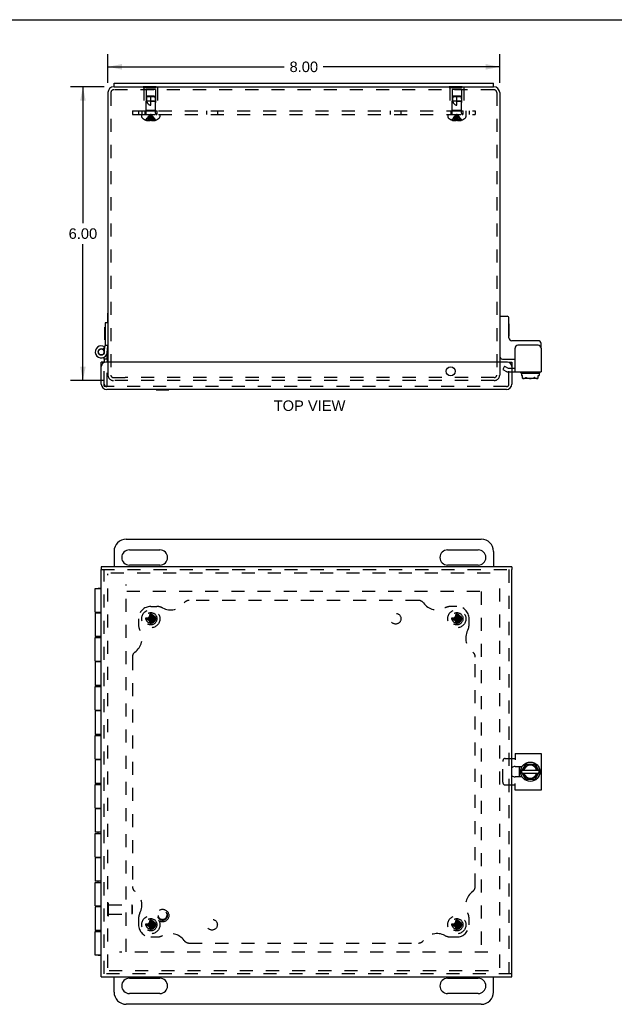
# Model space of a CAD drawing. Header units: inches. Extents: x 0 to 48.6, y 0 to 31.4.
# Tile 3 of 5: x 12.1 to 24.3, y 11.3 to 31.4. Entities that reach past the tile are written whole.
import ezdxf

# ---------------------------------------------------------------- set-up
doc = ezdxf.new("R2010")
doc.units = ezdxf.units.IN
doc.header["$LTSCALE"] = 2.671429
doc.header["$MEASUREMENT"] = 0
doc.linetypes.add('HIDDEN', pattern=[0.2, 0.1, -0.1])
doc.layers.get('0').update_dxf_attribs({"linetype": 'CONTINUOUS'})
for name, color, linetype in [('DEFAULT_2', 8, 'HIDDEN'), ('DIMENSIONS', 7, 'CONTINUOUS'), ('DOOR_ASSEMBLY', 7, 'CONTINUOUS'), ('SUBPANEL', 7, 'CONTINUOUS')]:
    doc.layers.add(name, color=color, linetype=linetype)
doc.styles.get("Standard").update_dxf_attribs({"font": 'arial.ttf'})
doc.dimstyles.new('DIMSTYLE_1', dxfattribs={"dimtxt": 0.214286, "dimasz": 0.285714, "dimexe": 0.09, "dimexo": 0.07, "dimgap": 0.0375, "dimtad": 0, "dimtih": 1, "dimtoh": 1, "dimzin": 4, "dimdsep": 46, "dimtxsty": 'Standard', "dimblk": '_FILLED', "dimblk1": '_FILLED', "dimblk2": '_FILLED', "dimcen": 0.09, "dimazin": 1, "dimtfac": 1, "dimtdec": 3, "dimtofl": 0, "dimtmove": 0, "dimatfit": 3, "dimldrblk": '_FILLED', "dimfxl": 0, "dimtolj": 1, "dimtzin": 4, "dimarcsym": 0})

# ---------------------------------------------------------------- blocks, each defined once
blk = doc.blocks.new('_FILLED')
at = {"color": 0, "linetype": 'ByBlock'}
blk.add_solid([(0, 0), (-1, 0.2), (-1, -0.2)], dxfattribs=at)
blk = doc.blocks.new('*D4')
at = {"layer": 'DIMENSIONS', "color": 2, "linetype": 'Continuous'}
for p, q in [((13.865, 30.059), (13.177, 30.059)), ((13.434, 30.059), (13.434, 27.274)), ((13.434, 24.059), (13.434, 26.845)), ((13.857, 24.059), (13.177, 24.059))]:
    blk.add_line(p, q, dxfattribs=at)
at = {"layer": 'DIMENSIONS', "color": 2, "linetype": 'Continuous', "xscale": 0.2857142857, "yscale": 0.2857142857, "zscale": 0.2857142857}
for p, rotation in [((13.434, 30.059), 90), ((13.434, 24.059), 270)]:
    blk.add_blockref('_FILLED', p, dxfattribs=dict(at, rotation=rotation))
at = {"layer": 'DIMENSIONS', "color": 2, "linetype": 'Continuous', "insert": (13.434, 27.167), "char_height": 0.2143, "width": 0.58232, "attachment_point": 2, "line_spacing_factor": 0.9}
blk.add_mtext('6.00', dxfattribs=at)
blk = doc.blocks.new('*D10')
at = {"layer": 'DIMENSIONS', "color": 2, "linetype": 'Continuous'}
for p, q in [((13.945, 30.139), (13.945, 30.723)), ((21.945, 30.139), (21.945, 30.723)), ((13.945, 30.466), (17.547, 30.466)), ((21.945, 30.466), (18.343, 30.466))]:
    blk.add_line(p, q, dxfattribs=at)
at = {"layer": 'DIMENSIONS', "color": 2, "linetype": 'Continuous', "xscale": 0.2857142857, "yscale": 0.2857142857, "zscale": 0.2857142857, "rotation": 180}
blk.add_blockref('_FILLED', (13.945, 30.466), dxfattribs=at)
at = {"layer": 'DIMENSIONS', "color": 2, "linetype": 'Continuous', "xscale": 0.2857142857, "yscale": 0.2857142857, "zscale": 0.2857142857}
blk.add_blockref('_FILLED', (21.945, 30.466), dxfattribs=at)
at = {"layer": 'DIMENSIONS', "color": 2, "linetype": 'Continuous', "insert": (17.945, 30.573), "char_height": 0.2143, "width": 0.58232, "attachment_point": 2, "line_spacing_factor": 0.9}
blk.add_mtext('8.00', dxfattribs=at)

msp = doc.modelspace()

# ---------------------------------------------------------------- linework, layer by layer
at = {"color": 7, "linetype": 'Continuous'}
for p, q in [((0, 31.429), (48.571, 31.429)), ((14.07, 30.059), (14.07, 30.134)), ((14.07, 30.059), (21.82, 30.059)), ((21.82, 30.059), (21.82, 30.134)), ((13.941, 25.237), (13.941, 25.437)), ((13.941, 25.437), (13.945, 25.437)), ((21.955, 25.372), (22.095, 25.372)), ((22.135, 24.932), (22.135, 25.332)), ((22.14, 25.218), (22.135, 25.218)), ((22.14, 24.962), (22.14, 25.218)), ((22.14, 24.962), (22.135, 24.962)), ((22.729, 24.872), (22.195, 24.872)), ((22.789, 24.72), (22.789, 24.812)), ((22.005, 24.497), (22.258, 24.497)), ((22.195, 24.309), (22.258, 24.309)), ((22.372, 24.22), (22.372, 24.224)), ((22.382, 24.21), (22.758, 24.21)), ((22.391, 24.21), (22.391, 24.161)), ((22.391, 24.161), (22.408, 24.161)), ((22.408, 24.108), (22.408, 24.161)), ((22.732, 24.161), (22.749, 24.161)), ((22.732, 24.108), (22.732, 24.161)), ((22.749, 24.21), (22.749, 24.161)), ((22.768, 24.22), (22.768, 24.224)), ((22.711, 24.1), (22.429, 24.1)), ((14.32, 20.819), (21.57, 20.819)), ((14.07, 20.569), (14.07, 20.256)), ((14.382, 20.6), (15.007, 20.6)), ((20.882, 20.6), (21.507, 20.6)), ((21.82, 20.569), (21.82, 20.256)), ((15.007, 20.287), (14.382, 20.287)), ((21.507, 20.287), (20.882, 20.287)), ((22.351, 15.964), (22.351, 16.174)), ((22.392, 16.074), (22.477, 16.22)), ((22.408, 16.101), (22.732, 16.101)), ((22.485, 16.225), (22.655, 16.225)), ((22.663, 16.22), (22.748, 16.074)), ((22.477, 15.917), (22.392, 16.064)), ((22.408, 16.037), (22.732, 16.037)), ((22.655, 15.912), (22.485, 15.912)), ((22.748, 16.064), (22.663, 15.917)), ((14.07, 11.569), (14.07, 11.881)), ((21.82, 11.569), (21.82, 11.881)), ((14.382, 11.85), (15.007, 11.85)), ((20.882, 11.85), (21.507, 11.85)), ((15.007, 11.537), (14.382, 11.537)), ((21.507, 11.537), (20.882, 11.537)), ((21.57, 11.319), (14.32, 11.319))]:
    msp.add_line(p, q, dxfattribs=at)
at = {"color": 3, "linetype": 'Continuous'}
for p, q in [((14.07, 30.059), (14.065, 30.059)), ((14.07, 30.134), (21.82, 30.134)), ((21.825, 30.059), (21.82, 30.059)), ((13.945, 29.939), (13.945, 24.434)), ((21.945, 29.939), (21.945, 24.434)), ((22.729, 24.78), (22.318, 24.78)), ((22.258, 24.234), (22.258, 24.72)), ((22.789, 24.72), (22.789, 24.234)), ((22.195, 24.234), (22.789, 24.234)), ((22.195, 16.34), (22.258, 16.34)), ((22.258, 16.444), (22.789, 16.444)), ((22.258, 16.444), (22.258, 16.309)), ((22.789, 16.444), (22.789, 15.694)), ((22.26, 16.174), (22.402, 16.174)), ((22.402, 15.964), (22.26, 15.964)), ((22.258, 15.797), (22.195, 15.797)), ((22.258, 15.694), (22.258, 15.829)), ((22.789, 15.694), (22.258, 15.694))]:
    msp.add_line(p, q, dxfattribs=at)
at = {"color": 7, "linetype": 'Continuous'}
for points in [[(22.408, 24.108), (22.41, 24.107), (22.413, 24.106), (22.415, 24.105), (22.417, 24.105), (22.42, 24.104), (22.422, 24.104), (22.424, 24.104), (22.427, 24.103), (22.429, 24.103), (22.432, 24.103), (22.434, 24.103), (22.437, 24.103), (22.44, 24.103), (22.442, 24.103), (22.445, 24.104), (22.447, 24.104), (22.45, 24.104), (22.453, 24.105), (22.455, 24.106), (22.458, 24.106), (22.46, 24.107), (22.463, 24.108), (22.465, 24.11), (22.468, 24.111), (22.47, 24.113), (22.472, 24.115), (22.475, 24.117), (22.477, 24.12)], [(22.408, 24.108), (22.41, 24.106), (22.412, 24.105), (22.414, 24.104), (22.416, 24.103), (22.418, 24.103), (22.42, 24.102), (22.422, 24.101), (22.425, 24.101), (22.427, 24.1), (22.429, 24.1)], [(22.477, 24.12), (22.477, 24.12), (22.478, 24.121), (22.479, 24.121), (22.48, 24.121), (22.48, 24.121), (22.481, 24.121), (22.482, 24.121), (22.483, 24.121), (22.484, 24.12), (22.485, 24.12)], [(22.485, 24.12), (22.49, 24.117), (22.495, 24.115), (22.499, 24.113), (22.504, 24.111), (22.509, 24.109), (22.514, 24.108), (22.52, 24.107), (22.525, 24.106), (22.53, 24.105), (22.536, 24.105), (22.541, 24.104), (22.546, 24.104), (22.552, 24.103), (22.557, 24.103), (22.563, 24.103), (22.568, 24.103), (22.573, 24.103), (22.578, 24.103), (22.583, 24.103), (22.588, 24.103), (22.593, 24.104), (22.598, 24.104), (22.603, 24.105), (22.608, 24.105), (22.613, 24.106), (22.617, 24.106), (22.622, 24.107), (22.627, 24.108), (22.632, 24.11), (22.636, 24.111), (22.641, 24.113), (22.646, 24.115), (22.65, 24.117), (22.655, 24.12)], [(22.663, 24.12), (22.663, 24.12), (22.662, 24.121), (22.661, 24.121), (22.66, 24.121), (22.66, 24.121), (22.659, 24.121), (22.658, 24.121), (22.657, 24.121), (22.656, 24.12), (22.655, 24.12)], [(22.663, 24.12), (22.665, 24.117), (22.668, 24.115), (22.67, 24.113), (22.673, 24.111), (22.676, 24.109), (22.679, 24.108), (22.682, 24.106), (22.686, 24.105), (22.689, 24.104), (22.693, 24.104), (22.697, 24.103), (22.701, 24.103), (22.705, 24.103), (22.71, 24.103), (22.714, 24.103), (22.718, 24.104), (22.722, 24.104), (22.725, 24.105), (22.729, 24.106), (22.732, 24.108)], [(22.711, 24.1), (22.715, 24.1), (22.718, 24.101), (22.722, 24.103), (22.726, 24.104), (22.729, 24.106), (22.732, 24.108)]]:
    msp.add_lwpolyline(points, dxfattribs=at)
msp.add_circle((22.57, 16.069), 0.198, dxfattribs=at)
at = {"color": 3, "linetype": 'Continuous'}
for centre, radius, start, end in [((14.065, 29.939), 0.12, 90, 180), ((21.825, 29.939), 0.12, 0, 90), ((22.318, 24.72), 0.06, 90, 180), ((22.729, 24.72), 0.06, 0, 90), ((22.26, 16.069), 0.105, 90, 128.2859), ((22.26, 16.069), 0.105, 231.7141, 270)]:
    msp.add_arc(centre, radius, start, end, dxfattribs=at)
at = {"color": 7, "linetype": 'Continuous'}
for centre, radius, start, end in [((21.955, 25.362), 0.01, 90, 180), ((22.095, 25.332), 0.04, 0, 90), ((22.195, 24.932), 0.06, 180, 270), ((22.729, 24.812), 0.06, 0, 90), ((22.005, 24.557), 0.06, 180, 270), ((22.382, 24.224), 0.01, 90, 180), ((22.382, 24.22), 0.01, 180, 270), ((22.758, 24.224), 0.01, 0, 90), ((22.758, 24.22), 0.01, 270, 360), ((14.32, 20.569), 0.25, 90, 180), ((21.57, 20.569), 0.25, 0, 90), ((14.382, 20.444), 0.156, 90, 270), ((15.007, 20.444), 0.156, 270, 90), ((20.882, 20.444), 0.156, 90, 270), ((21.507, 20.444), 0.156, 270, 90), ((22.57, 16.069), 0.234, 153.3658, 158.9605), ((22.57, 16.069), 0.144, 12.7971, 167.2029), ((22.57, 16.069), 0.133, 13.922, 166.078), ((22.485, 16.215), 0.01, 90, 150), ((22.655, 16.215), 0.01, 30, 90), ((22.57, 16.069), 0.234, 201.0395, 206.6342), ((22.401, 16.069), 0.01, 150, 210), ((22.57, 16.069), 0.144, 192.7971, 347.2029), ((22.57, 16.069), 0.133, 193.922, 346.078), ((22.485, 15.922), 0.01, 210, 270), ((22.655, 15.922), 0.01, 270, 330), ((22.739, 16.069), 0.01, 330, 30), ((14.382, 11.694), 0.156, 90, 270), ((15.007, 11.694), 0.156, 270, 90), ((20.882, 11.694), 0.156, 90, 270), ((21.507, 11.694), 0.156, 270, 90), ((14.32, 11.569), 0.25, 180, 270), ((21.57, 11.569), 0.25, 270, 360)]:
    msp.add_arc(centre, radius, start, end, dxfattribs=at)
at = {"layer": 'DEFAULT_2', "color": 8, "linetype": 'HIDDEN'}
for p, q in [((21.825, 29.999), (14.065, 29.999)), ((14.664, 30.064), (14.664, 30.043)), ((14.664, 30.064), (14.976, 30.064)), ((14.664, 30.043), (14.976, 30.043)), ((14.68, 30.043), (14.68, 29.564)), ((14.725, 30.002), (14.725, 29.574)), ((14.915, 30.002), (14.725, 30.002)), ((14.82, 30.064), (14.82, 30.043)), ((14.915, 30.002), (14.915, 29.574)), ((14.96, 30.043), (14.96, 29.564)), ((14.976, 30.064), (14.976, 30.043)), ((20.914, 30.064), (20.914, 30.043)), ((20.914, 30.064), (21.226, 30.064)), ((20.914, 30.043), (21.226, 30.043)), ((20.93, 30.043), (20.93, 29.564)), ((20.975, 30.002), (20.975, 29.574)), ((21.165, 30.002), (20.975, 30.002)), ((21.07, 30.064), (21.07, 30.043)), ((21.165, 30.002), (21.165, 29.574)), ((21.21, 30.043), (21.21, 29.564)), ((21.226, 30.064), (21.226, 30.043)), ((14.005, 29.939), (14.005, 24.171)), ((14.735, 29.855), (14.726, 29.764)), ((14.726, 29.518), (14.726, 29.764)), ((14.914, 29.764), (14.726, 29.764)), ((14.746, 29.864), (14.735, 29.855)), ((14.735, 29.855), (14.741, 29.86)), ((14.905, 29.855), (14.735, 29.855)), ((14.741, 29.86), (14.746, 29.864)), ((14.894, 29.864), (14.746, 29.864)), ((14.82, 29.684), (14.82, 29.864)), ((14.82, 29.764), (14.914, 29.764)), ((14.894, 29.864), (14.905, 29.855)), ((14.905, 29.855), (14.914, 29.764)), ((14.914, 29.518), (14.914, 29.764)), ((20.985, 29.855), (20.976, 29.764)), ((20.976, 29.518), (20.976, 29.764)), ((21.164, 29.764), (20.976, 29.764)), ((20.996, 29.864), (20.985, 29.855)), ((20.985, 29.855), (20.991, 29.86)), ((21.155, 29.855), (20.985, 29.855)), ((20.991, 29.86), (20.996, 29.864)), ((21.144, 29.864), (20.996, 29.864)), ((21.07, 29.684), (21.07, 29.864)), ((21.07, 29.764), (21.164, 29.764)), ((21.144, 29.864), (21.155, 29.855)), ((21.155, 29.855), (21.164, 29.764)), ((21.164, 29.518), (21.164, 29.764)), ((21.885, 29.939), (21.885, 24.171)), ((14.68, 29.564), (14.96, 29.564)), ((14.725, 29.574), (14.715, 29.564)), ((14.915, 29.574), (14.725, 29.574)), ((14.915, 29.574), (14.925, 29.564)), ((20.93, 29.564), (21.21, 29.564)), ((20.975, 29.574), (20.965, 29.564)), ((21.165, 29.574), (20.975, 29.574)), ((21.165, 29.574), (21.175, 29.564)), ((14.633, 29.489), (14.633, 29.443)), ((14.633, 29.489), (15.006, 29.489)), ((14.721, 29.377), (14.72, 29.376)), ((14.722, 29.376), (14.721, 29.377)), ((14.804, 29.376), (14.722, 29.376)), ((14.751, 29.376), (14.751, 29.366)), ((14.785, 29.376), (14.785, 29.361)), ((14.804, 29.376), (14.807, 29.399)), ((14.805, 29.377), (14.804, 29.376)), ((14.804, 29.376), (14.804, 29.366)), ((14.829, 29.441), (14.826, 29.461)), ((14.831, 29.42), (14.829, 29.441)), ((14.833, 29.398), (14.831, 29.42)), ((14.835, 29.376), (14.833, 29.399)), ((14.835, 29.377), (14.835, 29.376)), ((14.835, 29.376), (14.835, 29.366)), ((14.918, 29.376), (14.835, 29.376)), ((14.855, 29.376), (14.855, 29.361)), ((14.888, 29.376), (14.888, 29.366)), ((14.918, 29.376), (14.919, 29.377)), ((14.919, 29.377), (14.919, 29.376)), ((15.006, 29.489), (15.006, 29.443)), ((20.883, 29.489), (21.256, 29.489)), ((20.883, 29.489), (20.883, 29.443)), ((20.971, 29.377), (20.97, 29.376)), ((20.972, 29.376), (20.971, 29.377)), ((21.054, 29.376), (20.972, 29.376)), ((21.001, 29.376), (21.001, 29.366)), ((21.035, 29.376), (21.035, 29.361)), ((21.054, 29.376), (21.057, 29.399)), ((21.055, 29.377), (21.054, 29.376)), ((21.054, 29.376), (21.054, 29.366)), ((21.055, 29.377), (21.06, 29.376)), ((21.065, 29.376), (21.06, 29.376)), ((21.079, 29.441), (21.076, 29.461)), ((21.081, 29.42), (21.079, 29.441)), ((21.083, 29.398), (21.081, 29.42)), ((21.085, 29.376), (21.083, 29.399)), ((21.085, 29.377), (21.085, 29.376)), ((21.168, 29.376), (21.085, 29.376)), ((21.085, 29.376), (21.085, 29.366)), ((21.105, 29.376), (21.105, 29.361)), ((21.138, 29.376), (21.138, 29.366)), ((21.169, 29.377), (21.168, 29.376)), ((21.169, 29.377), (21.169, 29.376)), ((21.256, 29.489), (21.256, 29.443)), ((13.945, 24.434), (13.945, 24.171)), ((21.945, 24.434), (21.945, 24.171)), ((22.045, 24.352), (22.008, 24.287)), ((22.045, 24.352), (22.119, 24.309)), ((22.008, 24.287), (22.082, 24.244)), ((22.119, 24.309), (22.195, 24.309)), ((22.119, 24.234), (22.195, 24.234)), ((14.057, 24.119), (14.295, 24.119)), ((21.833, 24.059), (14.057, 24.059)), ((21.833, 24.119), (14.295, 24.119)), ((14.005, 20.131), (21.923, 20.131)), ((13.945, 12.066), (13.945, 20.109)), ((21.945, 12.066), (21.945, 20.071)), ((14.32, 12.389), (14.32, 19.892)), ((14.328, 19.756), (21.706, 19.756)), ((21.57, 19.748), (21.57, 12.389)), ((14.721, 19.209), (14.919, 19.178)), ((14.721, 19.209), (14.722, 19.209)), ((14.721, 19.178), (14.919, 19.209)), ((14.722, 19.178), (14.721, 19.178)), ((14.722, 19.209), (14.751, 19.209)), ((14.751, 19.178), (14.722, 19.178)), ((14.82, 19.194), (14.746, 19.194)), ((14.751, 19.209), (14.785, 19.228)), ((14.751, 19.209), (14.888, 19.178)), ((14.751, 19.178), (14.888, 19.209)), ((14.785, 19.159), (14.751, 19.178)), ((14.785, 19.228), (14.804, 19.262)), ((14.785, 19.159), (14.855, 19.228)), ((14.855, 19.159), (14.785, 19.228)), ((14.804, 19.125), (14.785, 19.159)), ((14.804, 19.292), (14.805, 19.293)), ((14.804, 19.262), (14.804, 19.292)), ((14.804, 19.125), (14.835, 19.262)), ((14.835, 19.125), (14.804, 19.262)), ((14.804, 19.095), (14.804, 19.125)), ((14.805, 19.094), (14.835, 19.293)), ((14.835, 19.094), (14.805, 19.293)), ((14.82, 19.1), (14.82, 19.194)), ((14.835, 19.293), (14.835, 19.292)), ((14.835, 19.292), (14.835, 19.262)), ((14.835, 19.262), (14.855, 19.228)), ((14.855, 19.159), (14.835, 19.125)), ((14.835, 19.125), (14.835, 19.095)), ((14.855, 19.228), (14.888, 19.209)), ((14.888, 19.178), (14.855, 19.159)), ((14.888, 19.209), (14.918, 19.209)), ((14.918, 19.178), (14.888, 19.178)), ((14.918, 19.209), (14.919, 19.209)), ((14.919, 19.178), (14.918, 19.178)), ((20.971, 19.178), (21.169, 19.209)), ((20.971, 19.209), (20.972, 19.209)), ((20.971, 19.209), (21.169, 19.178)), ((20.972, 19.178), (20.971, 19.178)), ((20.972, 19.209), (21.001, 19.209)), ((21.001, 19.178), (20.972, 19.178)), ((21.07, 19.194), (20.996, 19.194)), ((21.001, 19.209), (21.035, 19.228)), ((21.001, 19.178), (21.138, 19.209)), ((21.001, 19.209), (21.138, 19.178)), ((21.035, 19.159), (21.001, 19.178)), ((21.035, 19.228), (21.054, 19.262)), ((21.035, 19.159), (21.105, 19.228)), ((21.105, 19.159), (21.035, 19.228)), ((21.054, 19.125), (21.035, 19.159)), ((21.054, 19.292), (21.055, 19.293)), ((21.054, 19.262), (21.054, 19.292)), ((21.054, 19.125), (21.085, 19.262)), ((21.085, 19.125), (21.054, 19.262)), ((21.054, 19.095), (21.054, 19.125)), ((21.055, 19.094), (21.085, 19.293)), ((21.085, 19.094), (21.055, 19.293)), ((21.07, 19.1), (21.07, 19.194)), ((21.085, 19.293), (21.085, 19.292)), ((21.085, 19.292), (21.085, 19.262)), ((21.085, 19.262), (21.105, 19.228)), ((21.105, 19.159), (21.085, 19.125)), ((21.085, 19.125), (21.085, 19.095)), ((21.105, 19.228), (21.138, 19.209)), ((21.138, 19.178), (21.105, 19.159)), ((21.138, 19.209), (21.168, 19.209)), ((21.168, 19.178), (21.138, 19.178)), ((21.168, 19.209), (21.169, 19.209)), ((21.169, 19.178), (21.168, 19.178)), ((14.805, 19.094), (14.804, 19.095)), ((14.835, 19.095), (14.835, 19.094)), ((21.055, 19.094), (21.054, 19.095)), ((21.085, 19.095), (21.085, 19.094)), ((22.06, 16.34), (22.195, 16.34)), ((22.008, 15.857), (22.008, 16.28)), ((22.195, 15.797), (22.06, 15.797)), ((13.941, 13.128), (13.941, 13.384)), ((13.941, 13.384), (13.959, 13.384)), ((13.959, 13.128), (13.959, 13.384)), ((13.959, 13.35), (14.431, 13.35)), ((14.441, 13.34), (14.431, 13.35)), ((14.431, 13.35), (14.431, 13.162)), ((14.441, 13.34), (14.441, 13.172)), ((13.941, 13.128), (13.959, 13.128)), ((13.959, 13.162), (14.431, 13.162)), ((14.441, 13.172), (14.431, 13.162)), ((14.721, 12.959), (14.919, 12.928)), ((14.721, 12.959), (14.722, 12.959)), ((14.721, 12.928), (14.919, 12.959)), ((14.722, 12.928), (14.721, 12.928)), ((14.722, 12.959), (14.751, 12.959)), ((14.751, 12.928), (14.722, 12.928)), ((14.82, 12.944), (14.746, 12.944)), ((14.751, 12.959), (14.785, 12.978)), ((14.751, 12.959), (14.888, 12.928)), ((14.751, 12.928), (14.888, 12.959)), ((14.785, 12.909), (14.751, 12.928)), ((14.785, 12.978), (14.804, 13.012)), ((14.855, 12.909), (14.785, 12.978)), ((14.785, 12.909), (14.855, 12.978)), ((14.804, 12.875), (14.785, 12.909)), ((14.804, 13.042), (14.805, 13.043)), ((14.804, 13.012), (14.804, 13.042)), ((14.835, 12.875), (14.804, 13.012)), ((14.804, 12.875), (14.835, 13.012)), ((14.804, 12.845), (14.804, 12.875)), ((14.835, 12.844), (14.805, 13.043)), ((14.805, 12.844), (14.835, 13.043)), ((14.82, 12.85), (14.82, 12.944)), ((14.835, 13.043), (14.835, 13.042)), ((14.835, 13.042), (14.835, 13.012)), ((14.835, 13.012), (14.855, 12.978)), ((14.855, 12.909), (14.835, 12.875)), ((14.835, 12.875), (14.835, 12.845)), ((14.855, 12.978), (14.888, 12.959)), ((14.888, 12.928), (14.855, 12.909)), ((14.888, 12.959), (14.918, 12.959)), ((14.918, 12.928), (14.888, 12.928)), ((14.918, 12.959), (14.919, 12.959)), ((14.919, 12.928), (14.918, 12.928)), ((20.971, 12.928), (21.169, 12.959)), ((20.971, 12.959), (20.972, 12.959)), ((20.971, 12.959), (21.169, 12.928)), ((20.972, 12.928), (20.971, 12.928)), ((20.972, 12.959), (21.001, 12.959)), ((21.001, 12.928), (20.972, 12.928)), ((21.07, 12.944), (20.996, 12.944)), ((21.001, 12.959), (21.035, 12.978)), ((21.001, 12.928), (21.138, 12.959)), ((21.001, 12.959), (21.138, 12.928)), ((21.035, 12.909), (21.001, 12.928)), ((21.035, 12.978), (21.054, 13.012)), ((21.035, 12.978), (21.105, 12.909)), ((21.035, 12.909), (21.105, 12.978)), ((21.054, 12.875), (21.035, 12.909)), ((21.054, 13.042), (21.055, 13.043)), ((21.054, 13.012), (21.054, 13.042)), ((21.085, 12.875), (21.054, 13.012)), ((21.054, 12.875), (21.085, 13.012)), ((21.054, 12.845), (21.054, 12.875)), ((21.085, 12.844), (21.055, 13.043)), ((21.055, 12.844), (21.085, 13.043)), ((21.07, 12.85), (21.07, 12.944)), ((21.085, 13.043), (21.085, 13.042)), ((21.085, 13.042), (21.085, 13.012)), ((21.085, 13.012), (21.105, 12.978)), ((21.105, 12.909), (21.085, 12.875)), ((21.085, 12.875), (21.085, 12.845)), ((21.105, 12.978), (21.138, 12.959)), ((21.138, 12.928), (21.105, 12.909)), ((21.138, 12.959), (21.168, 12.959)), ((21.168, 12.928), (21.138, 12.928)), ((21.168, 12.959), (21.169, 12.959)), ((21.169, 12.928), (21.168, 12.928)), ((14.805, 12.844), (14.804, 12.845)), ((14.835, 12.845), (14.835, 12.844)), ((21.055, 12.844), (21.054, 12.845)), ((21.085, 12.845), (21.085, 12.844)), ((21.706, 12.381), (14.184, 12.381)), ((13.967, 12.006), (21.923, 12.006))]:
    msp.add_line(p, q, dxfattribs=at)
for points in [[(14.735, 29.855), (14.734, 29.843), (14.733, 29.831), (14.733, 29.82), (14.733, 29.808), (14.733, 29.796), (14.734, 29.785), (14.735, 29.775), (14.736, 29.764)], [(14.736, 29.764), (14.738, 29.757), (14.74, 29.75), (14.743, 29.744), (14.745, 29.738), (14.748, 29.732), (14.751, 29.727), (14.754, 29.722), (14.757, 29.718), (14.76, 29.714), (14.763, 29.71), (14.766, 29.707), (14.77, 29.704), (14.773, 29.701), (14.776, 29.699), (14.779, 29.697), (14.782, 29.695), (14.786, 29.693), (14.789, 29.691), (14.793, 29.69), (14.796, 29.688), (14.8, 29.687), (14.804, 29.686), (14.808, 29.685), (14.812, 29.685), (14.816, 29.685), (14.82, 29.684)], [(20.985, 29.855), (20.984, 29.843), (20.983, 29.831), (20.983, 29.82), (20.983, 29.808), (20.983, 29.796), (20.984, 29.785), (20.985, 29.775), (20.986, 29.764)], [(20.986, 29.764), (20.988, 29.757), (20.99, 29.75), (20.993, 29.744), (20.995, 29.738), (20.998, 29.732), (21.001, 29.727), (21.004, 29.722), (21.007, 29.718), (21.01, 29.714), (21.013, 29.71), (21.016, 29.707), (21.02, 29.704), (21.023, 29.701), (21.026, 29.699), (21.029, 29.697), (21.032, 29.695), (21.036, 29.693), (21.039, 29.691), (21.043, 29.69), (21.046, 29.688), (21.05, 29.687), (21.054, 29.686), (21.058, 29.685), (21.062, 29.685), (21.066, 29.685), (21.07, 29.684)], [(14.721, 29.377), (14.734, 29.399), (14.749, 29.42), (14.765, 29.441), (14.782, 29.461), (14.801, 29.481), (14.82, 29.5)], [(14.751, 29.376), (14.761, 29.398), (14.771, 29.42), (14.782, 29.441), (14.794, 29.461), (14.807, 29.481), (14.82, 29.5)], [(14.785, 29.361), (14.781, 29.361), (14.777, 29.362), (14.773, 29.362), (14.769, 29.363), (14.765, 29.363), (14.76, 29.364), (14.756, 29.365), (14.751, 29.366)], [(14.785, 29.376), (14.79, 29.398), (14.795, 29.42), (14.801, 29.441), (14.807, 29.461), (14.813, 29.481), (14.82, 29.5)], [(14.804, 29.366), (14.802, 29.365), (14.8, 29.364), (14.797, 29.364), (14.795, 29.363), (14.792, 29.362), (14.79, 29.362), (14.788, 29.361), (14.785, 29.361)], [(14.835, 29.377), (14.83, 29.376), (14.825, 29.376), (14.82, 29.376), (14.815, 29.376), (14.81, 29.376), (14.805, 29.377)], [(14.807, 29.398), (14.809, 29.42), (14.811, 29.441), (14.814, 29.461), (14.817, 29.481), (14.82, 29.5)], [(14.809, 29.42), (14.811, 29.441), (14.814, 29.461), (14.817, 29.481), (14.82, 29.5)], [(14.826, 29.461), (14.823, 29.481), (14.82, 29.5)], [(14.826, 29.461), (14.823, 29.481), (14.82, 29.5)], [(14.855, 29.376), (14.85, 29.398), (14.845, 29.42), (14.839, 29.441), (14.833, 29.461), (14.827, 29.481), (14.82, 29.5)], [(14.888, 29.376), (14.879, 29.398), (14.869, 29.42), (14.858, 29.441), (14.846, 29.461), (14.833, 29.481), (14.82, 29.5)], [(14.919, 29.377), (14.906, 29.399), (14.891, 29.42), (14.875, 29.441), (14.858, 29.461), (14.839, 29.481), (14.82, 29.5)], [(14.855, 29.361), (14.852, 29.361), (14.85, 29.362), (14.848, 29.362), (14.845, 29.363), (14.843, 29.364), (14.84, 29.364), (14.838, 29.365), (14.835, 29.366)], [(14.888, 29.366), (14.884, 29.365), (14.88, 29.364), (14.875, 29.363), (14.871, 29.363), (14.867, 29.362), (14.863, 29.362), (14.859, 29.361), (14.855, 29.361)], [(20.971, 29.377), (20.984, 29.399), (20.999, 29.42), (21.015, 29.441), (21.032, 29.461), (21.051, 29.481), (21.07, 29.5)], [(21.001, 29.376), (21.011, 29.398), (21.021, 29.42), (21.032, 29.441), (21.044, 29.461), (21.057, 29.481), (21.07, 29.5)], [(21.035, 29.361), (21.031, 29.361), (21.027, 29.362), (21.023, 29.362), (21.019, 29.363), (21.015, 29.363), (21.01, 29.364), (21.006, 29.365), (21.001, 29.366)], [(21.035, 29.376), (21.04, 29.398), (21.045, 29.42), (21.051, 29.441), (21.057, 29.461), (21.063, 29.481), (21.07, 29.5)], [(21.054, 29.366), (21.052, 29.365), (21.05, 29.364), (21.047, 29.364), (21.045, 29.363), (21.042, 29.362), (21.04, 29.362), (21.038, 29.361), (21.035, 29.361)], [(21.057, 29.398), (21.059, 29.42), (21.061, 29.441), (21.064, 29.461), (21.067, 29.481), (21.07, 29.5)], [(21.059, 29.42), (21.061, 29.441), (21.064, 29.461), (21.067, 29.481), (21.07, 29.5)], [(21.065, 29.376), (21.07, 29.376), (21.075, 29.376)], [(21.105, 29.376), (21.1, 29.398), (21.095, 29.42), (21.089, 29.441), (21.083, 29.461), (21.077, 29.481), (21.07, 29.5)], [(21.076, 29.461), (21.073, 29.481), (21.07, 29.5)], [(21.076, 29.461), (21.073, 29.481), (21.07, 29.5)], [(21.138, 29.376), (21.129, 29.398), (21.119, 29.42), (21.108, 29.441), (21.096, 29.461), (21.083, 29.481), (21.07, 29.5)], [(21.169, 29.377), (21.156, 29.399), (21.141, 29.42), (21.125, 29.441), (21.108, 29.461), (21.089, 29.481), (21.07, 29.5)], [(21.085, 29.377), (21.08, 29.376), (21.075, 29.376)], [(21.105, 29.361), (21.102, 29.361), (21.1, 29.362), (21.098, 29.362), (21.095, 29.363), (21.093, 29.364), (21.09, 29.364), (21.088, 29.365), (21.085, 29.366)], [(21.138, 29.366), (21.134, 29.365), (21.13, 29.364), (21.125, 29.363), (21.121, 29.363), (21.117, 29.362), (21.113, 29.362), (21.109, 29.361), (21.105, 29.361)], [(14.72, 19.194), (14.72, 19.196), (14.721, 19.199), (14.721, 19.201), (14.721, 19.204), (14.721, 19.206), (14.721, 19.209)], [(14.721, 19.178), (14.721, 19.181), (14.721, 19.183), (14.721, 19.186), (14.721, 19.188), (14.72, 19.191), (14.72, 19.194)], [(14.735, 19.19), (14.734, 19.186), (14.733, 19.182), (14.733, 19.177), (14.733, 19.173), (14.733, 19.167), (14.734, 19.162), (14.735, 19.157), (14.736, 19.152)], [(14.735, 19.19), (14.738, 19.191), (14.741, 19.192), (14.743, 19.193), (14.746, 19.194)], [(14.805, 19.293), (14.81, 19.293), (14.815, 19.293), (14.82, 19.293), (14.825, 19.293), (14.83, 19.293), (14.835, 19.293)], [(14.919, 19.209), (14.919, 19.206), (14.919, 19.204), (14.919, 19.201), (14.919, 19.199), (14.919, 19.196), (14.919, 19.194)], [(14.919, 19.194), (14.919, 19.191), (14.919, 19.188), (14.919, 19.186), (14.919, 19.183), (14.919, 19.181), (14.919, 19.178)], [(20.97, 19.194), (20.97, 19.196), (20.971, 19.199), (20.971, 19.201), (20.971, 19.204), (20.971, 19.206), (20.971, 19.209)], [(20.971, 19.178), (20.971, 19.181), (20.971, 19.183), (20.971, 19.186), (20.971, 19.188), (20.97, 19.191), (20.97, 19.194)], [(20.985, 19.19), (20.984, 19.186), (20.983, 19.182), (20.983, 19.177), (20.983, 19.173), (20.983, 19.167), (20.984, 19.162), (20.985, 19.157), (20.986, 19.152)], [(20.985, 19.19), (20.988, 19.191), (20.991, 19.192), (20.993, 19.193), (20.996, 19.194)], [(21.055, 19.293), (21.06, 19.293), (21.065, 19.293), (21.07, 19.293), (21.075, 19.293), (21.08, 19.293), (21.085, 19.293)], [(21.169, 19.209), (21.169, 19.206), (21.169, 19.204), (21.169, 19.201), (21.169, 19.199), (21.169, 19.196), (21.169, 19.194)], [(21.169, 19.194), (21.169, 19.191), (21.169, 19.188), (21.169, 19.186), (21.169, 19.183), (21.169, 19.181), (21.169, 19.178)], [(14.835, 19.094), (14.83, 19.094), (14.825, 19.094), (14.82, 19.094), (14.815, 19.094), (14.81, 19.094), (14.805, 19.094)], [(21.085, 19.094), (21.08, 19.094), (21.075, 19.094), (21.07, 19.094), (21.065, 19.094), (21.06, 19.094), (21.055, 19.094)], [(22.06, 16.34), (22.054, 16.339), (22.048, 16.338), (22.043, 16.336), (22.037, 16.334), (22.032, 16.331), (22.027, 16.327), (22.023, 16.322), (22.019, 16.317), (22.016, 16.312), (22.013, 16.306), (22.011, 16.3), (22.009, 16.293), (22.008, 16.286), (22.008, 16.28)], [(22.008, 15.857), (22.008, 15.851), (22.009, 15.844), (22.011, 15.838), (22.013, 15.831), (22.016, 15.825), (22.019, 15.82), (22.023, 15.815), (22.027, 15.81), (22.032, 15.807), (22.037, 15.803), (22.043, 15.801), (22.048, 15.799), (22.054, 15.798), (22.06, 15.797)], [(14.72, 12.944), (14.72, 12.946), (14.721, 12.949), (14.721, 12.951), (14.721, 12.954), (14.721, 12.956), (14.721, 12.959)], [(14.721, 12.928), (14.721, 12.931), (14.721, 12.933), (14.721, 12.936), (14.721, 12.938), (14.72, 12.941), (14.72, 12.944)], [(14.735, 12.94), (14.734, 12.936), (14.733, 12.932), (14.733, 12.927), (14.733, 12.923), (14.733, 12.917), (14.734, 12.912), (14.735, 12.907), (14.736, 12.902)], [(14.735, 12.94), (14.738, 12.941), (14.741, 12.942), (14.743, 12.943), (14.746, 12.944)], [(14.805, 13.043), (14.81, 13.043), (14.815, 13.043), (14.82, 13.043), (14.825, 13.043), (14.83, 13.043), (14.835, 13.043)], [(14.919, 12.959), (14.919, 12.956), (14.919, 12.954), (14.919, 12.951), (14.919, 12.949), (14.919, 12.946), (14.919, 12.944)], [(14.919, 12.944), (14.919, 12.941), (14.919, 12.938), (14.919, 12.936), (14.919, 12.933), (14.919, 12.931), (14.919, 12.928)], [(20.97, 12.944), (20.97, 12.946), (20.971, 12.949), (20.971, 12.951), (20.971, 12.954), (20.971, 12.956), (20.971, 12.959)], [(20.971, 12.928), (20.971, 12.931), (20.971, 12.933), (20.971, 12.936), (20.971, 12.938), (20.97, 12.941), (20.97, 12.944)], [(20.985, 12.94), (20.984, 12.936), (20.983, 12.932), (20.983, 12.927), (20.983, 12.923), (20.983, 12.917), (20.984, 12.912), (20.985, 12.907), (20.986, 12.902)], [(20.985, 12.94), (20.988, 12.941), (20.991, 12.942), (20.993, 12.943), (20.996, 12.944)], [(21.055, 13.043), (21.06, 13.043), (21.065, 13.043), (21.07, 13.043), (21.075, 13.043), (21.08, 13.043), (21.085, 13.043)], [(21.169, 12.959), (21.169, 12.956), (21.169, 12.954), (21.169, 12.951), (21.169, 12.949), (21.169, 12.946), (21.169, 12.944)], [(21.169, 12.944), (21.169, 12.941), (21.169, 12.938), (21.169, 12.936), (21.169, 12.933), (21.169, 12.931), (21.169, 12.928)], [(14.835, 12.844), (14.83, 12.844), (14.825, 12.844), (14.82, 12.844), (14.815, 12.844), (14.81, 12.844), (14.805, 12.844)], [(21.085, 12.844), (21.08, 12.844), (21.075, 12.844), (21.07, 12.844), (21.065, 12.844), (21.06, 12.844), (21.055, 12.844)]]:
    msp.add_lwpolyline(points, dxfattribs=at)
for centre, radius in [((14.82, 19.194), 0.186), ((21.07, 19.194), 0.186), ((14.82, 19.194), 0.094), ((21.07, 19.194), 0.094), ((14.82, 12.944), 0.186), ((21.07, 12.944), 0.186), ((14.82, 12.944), 0.094), ((21.07, 12.944), 0.094)]:
    msp.add_circle(centre, radius, dxfattribs=at)
for centre, radius, start, end in [((14.065, 29.939), 0.06, 90, 180), ((21.825, 29.939), 0.06, 0, 90), ((14.653, 29.443), 0.02, 180, 226.4862), ((14.82, 29.618), 0.262, 226.4862, 247.6643), ((14.698, 29.518), 0.0282, 270, 360), ((14.82, 29.618), 0.261, 247.9106, 254.8059), ((14.82, 29.618), 0.261, 285.1941, 292.0894), ((14.942, 29.518), 0.0282, 180, 270), ((14.82, 29.618), 0.262, 292.3357, 313.5138), ((14.986, 29.443), 0.02, 313.5138, 360), ((20.903, 29.443), 0.02, 180, 226.4862), ((21.07, 29.618), 0.262, 226.4862, 247.6643), ((20.948, 29.518), 0.0282, 270, 360), ((21.07, 29.618), 0.261, 247.9106, 254.8059), ((21.07, 29.618), 0.261, 285.1941, 292.0894), ((21.192, 29.518), 0.0282, 180, 270), ((21.07, 29.618), 0.262, 292.3357, 313.5138), ((21.236, 29.443), 0.02, 313.5138, 360), ((14.057, 24.171), 0.112, 180, 270), ((14.057, 24.171), 0.052, 180, 270), ((21.833, 24.171), 0.112, 270, 360), ((21.833, 24.171), 0.052, 270, 360), ((22.119, 24.309), 0.075, 240, 270), ((14.82, 19.194), 0.085, 270, 182.1618), ((14.82, 19.194), 0.074, 270, 180), ((21.07, 19.194), 0.085, 270, 182.1618), ((21.07, 19.194), 0.074, 270, 180), ((14.82, 12.944), 0.085, 270, 182.1618), ((14.82, 12.944), 0.074, 270, 180), ((21.07, 12.944), 0.085, 270, 182.1618), ((21.07, 12.944), 0.074, 270, 180)]:
    msp.add_arc(centre, radius, start, end, dxfattribs=at)
at = {"layer": 'DOOR_ASSEMBLY', "color": 7, "linetype": 'Continuous'}
for p, q in [((13.881, 24.891), (13.881, 25.147)), ((13.881, 25.147), (13.885, 25.147)), ((13.885, 25.237), (13.885, 24.775)), ((13.945, 25.237), (13.885, 25.237)), ((13.945, 25.237), (13.945, 24.775)), ((13.877, 24.745), (13.843, 24.695)), ((13.87, 24.637), (13.885, 24.775)), ((13.881, 24.891), (13.885, 24.891)), ((13.945, 24.775), (13.885, 24.775)), ((13.87, 24.492), (13.87, 24.538)), ((13.87, 24.434), (13.81, 24.434)), ((13.87, 24.492), (13.87, 24.434)), ((13.93, 24.492), (13.87, 24.492)), ((22.135, 24.434), (22.195, 24.434)), ((14.932, 23.869), (14.932, 23.874)), ((14.932, 23.869), (15.188, 23.869)), ((15.188, 23.869), (15.188, 23.874)), ((13.81, 20.256), (13.81, 20.196)), ((22.195, 20.256), (22.195, 20.196)), ((13.746, 19.814), (13.746, 19.819)), ((13.746, 19.819), (13.81, 19.819)), ((13.746, 19.311), (13.746, 19.327)), ((13.746, 18.807), (13.746, 18.831)), ((13.746, 18.311), (13.746, 18.327)), ((13.746, 17.807), (13.746, 17.831)), ((13.746, 17.311), (13.746, 17.327)), ((13.746, 16.807), (13.746, 16.831)), ((13.746, 16.311), (13.746, 16.327)), ((13.746, 15.807), (13.746, 15.831)), ((13.746, 15.311), (13.746, 15.327)), ((13.746, 14.807), (13.746, 14.831)), ((13.746, 14.311), (13.746, 14.327)), ((13.746, 13.807), (13.746, 13.831)), ((13.746, 13.311), (13.746, 13.327)), ((13.746, 12.807), (13.746, 12.827)), ((13.746, 12.319), (13.746, 12.324)), ((13.746, 12.319), (13.81, 12.319)), ((13.81, 11.881), (13.81, 11.941)), ((22.195, 11.881), (22.195, 11.941))]:
    msp.add_line(p, q, dxfattribs=at)
at = {"layer": 'DOOR_ASSEMBLY', "color": 3, "linetype": 'Continuous'}
for p, q in [((13.93, 24.63), (13.945, 24.77)), ((13.93, 24.492), (13.93, 24.63)), ((13.81, 23.986), (13.81, 24.434)), ((22.105, 24.434), (13.9, 24.434)), ((13.93, 24.492), (13.93, 24.434)), ((22.195, 24.434), (22.195, 23.986)), ((22.083, 23.874), (13.922, 23.874)), ((22.195, 20.256), (13.81, 20.256)), ((13.81, 11.941), (13.81, 20.196)), ((22.195, 11.941), (22.195, 20.196)), ((13.685, 19.327), (13.685, 19.814)), ((13.685, 19.814), (13.81, 19.814)), ((13.685, 19.327), (13.81, 19.327)), ((13.685, 19.311), (13.685, 18.831)), ((13.685, 19.311), (13.81, 19.311)), ((13.81, 18.831), (13.685, 18.831)), ((13.685, 18.327), (13.685, 18.807)), ((13.685, 18.807), (13.81, 18.807)), ((13.685, 18.327), (13.81, 18.327)), ((13.685, 18.311), (13.685, 17.831)), ((13.81, 18.311), (13.685, 18.311)), ((13.81, 17.831), (13.685, 17.831)), ((13.685, 17.327), (13.685, 17.807)), ((13.685, 17.807), (13.81, 17.807)), ((13.685, 17.327), (13.81, 17.327)), ((13.685, 17.311), (13.685, 16.831)), ((13.81, 17.311), (13.685, 17.311)), ((13.81, 16.831), (13.685, 16.831)), ((13.685, 16.327), (13.685, 16.807)), ((13.685, 16.807), (13.81, 16.807)), ((13.685, 16.327), (13.81, 16.327)), ((13.685, 16.311), (13.685, 15.831)), ((13.81, 16.311), (13.685, 16.311)), ((13.81, 15.831), (13.685, 15.831)), ((13.685, 15.327), (13.685, 15.807)), ((13.685, 15.807), (13.81, 15.807)), ((13.685, 15.327), (13.81, 15.327)), ((13.685, 15.311), (13.685, 14.831)), ((13.81, 15.311), (13.685, 15.311)), ((13.81, 14.831), (13.685, 14.831)), ((13.685, 14.327), (13.685, 14.807)), ((13.685, 14.807), (13.81, 14.807)), ((13.685, 14.327), (13.81, 14.327)), ((13.685, 14.311), (13.685, 13.831)), ((13.81, 14.311), (13.685, 14.311)), ((13.81, 13.831), (13.685, 13.831)), ((13.685, 13.327), (13.685, 13.807)), ((13.685, 13.807), (13.81, 13.807)), ((13.685, 13.327), (13.81, 13.327)), ((13.685, 13.311), (13.685, 12.827)), ((13.81, 13.311), (13.685, 13.311)), ((13.81, 12.827), (13.685, 12.827)), ((13.685, 12.324), (13.685, 12.807)), ((13.685, 12.807), (13.81, 12.807)), ((13.81, 12.324), (13.685, 12.324)), ((13.81, 11.881), (22.195, 11.881))]:
    msp.add_line(p, q, dxfattribs=at)
at = {"layer": 'DOOR_ASSEMBLY', "color": 8, "linetype": 'HIDDEN'}
for p, q in [((13.87, 23.986), (13.87, 24.434)), ((13.93, 23.947), (13.93, 24.434)), ((22.135, 23.986), (22.135, 24.434)), ((13.87, 23.947), (13.87, 24.137)), ((13.87, 23.947), (13.93, 23.947)), ((22.083, 23.934), (13.922, 23.934)), ((13.81, 20.196), (22.195, 20.196)), ((13.87, 11.941), (13.87, 20.196)), ((22.135, 20.196), (22.135, 11.941)), ((13.87, 11.949), (13.87, 12.136)), ((22.195, 11.941), (13.81, 11.941))]:
    msp.add_line(p, q, dxfattribs=at)
at = {"layer": 'DOOR_ASSEMBLY', "color": 7, "linetype": 'Continuous'}
msp.add_circle((13.808, 24.643), 0.0615, dxfattribs=at)
at = {"layer": 'DOOR_ASSEMBLY', "color": 3, "linetype": 'Continuous'}
msp.add_circle((20.945, 24.247), 0.0938, dxfattribs=at)
at = {"layer": 'DOOR_ASSEMBLY', "color": 8, "linetype": 'HIDDEN'}
for radius in [0.128, 0.0981, 0.094, 0.084]:
    msp.add_circle((15.06, 13.131), radius, dxfattribs=at)
at = {"layer": 'DOOR_ASSEMBLY', "color": 3, "linetype": 'Continuous'}
for centre, radius, start, end in [((13.808, 24.643), 0.123, 55.4958, 354), ((13.808, 24.643), 0.123, 53.1486, 55.4884), ((13.855, 24.779), 0.09, 354, 356.9958), ((13.9, 24.344), 0.09, 90, 180), ((22.105, 24.344), 0.09, 0, 90), ((13.922, 23.986), 0.112, 180, 270), ((22.083, 23.986), 0.112, 270, 360)]:
    msp.add_arc(centre, radius, start, end, dxfattribs=at)
at = {"layer": 'DOOR_ASSEMBLY', "color": 7, "linetype": 'Continuous'}
msp.add_arc((13.808, 24.643), 0.063, 359.9, 354, dxfattribs=at)
at = {"layer": 'DOOR_ASSEMBLY', "color": 8, "linetype": 'HIDDEN'}
for centre, start, end in [((13.922, 23.986), 180, 270), ((22.083, 23.986), 270, 360)]:
    msp.add_arc(centre, 0.052, start, end, dxfattribs=at)
at = {"layer": 'SUBPANEL', "color": 8, "linetype": 'HIDDEN'}
for p, q in [((14.445, 29.564), (14.445, 29.489)), ((14.445, 29.564), (21.445, 29.564)), ((14.57, 29.564), (14.57, 29.489)), ((14.639, 29.564), (14.639, 29.489)), ((14.695, 29.564), (14.695, 29.489)), ((14.945, 29.564), (14.945, 29.489)), ((15.961, 29.564), (15.961, 29.489)), ((16.179, 29.564), (16.179, 29.489)), ((19.711, 29.564), (19.711, 29.489)), ((19.929, 29.564), (19.929, 29.489)), ((20.945, 29.564), (20.945, 29.489)), ((21.195, 29.564), (21.195, 29.489)), ((21.251, 29.564), (21.251, 29.489)), ((21.32, 29.564), (21.32, 29.489)), ((21.445, 29.564), (21.445, 29.489)), ((14.445, 29.489), (21.445, 29.489)), ((20.287, 19.569), (15.603, 19.569)), ((14.82, 19.444), (14.945, 19.444)), ((21.07, 19.444), (20.945, 19.444)), ((14.57, 19.194), (14.57, 19.069)), ((21.32, 19.069), (21.32, 19.194)), ((14.445, 18.411), (14.445, 13.726)), ((21.445, 13.726), (21.445, 18.411)), ((14.57, 13.069), (14.57, 12.944)), ((21.32, 12.944), (21.32, 13.069)), ((14.82, 12.694), (14.945, 12.694)), ((20.945, 12.694), (21.07, 12.694)), ((15.603, 12.569), (20.287, 12.569))]:
    msp.add_line(p, q, dxfattribs=at)
for centre, radius in [((14.82, 19.194), 0.125), ((21.07, 19.194), 0.125), ((19.82, 19.194), 0.109), ((14.82, 12.944), 0.125), ((16.07, 12.944), 0.109), ((21.07, 12.944), 0.125)]:
    msp.add_circle(centre, radius, dxfattribs=at)
for centre, radius, start, end in [((15.223, 19.719), 0.344, 242.1089, 324.1013), ((15.603, 19.444), 0.125, 90, 144.1013), ((20.287, 19.444), 0.125, 35.8987, 90), ((20.667, 19.719), 0.344, 215.8987, 297.8911), ((14.82, 19.194), 0.25, 90, 180), ((14.945, 19.194), 0.25, 62.1089, 90), ((20.945, 19.194), 0.25, 90, 117.8911), ((21.07, 19.194), 0.25, 0, 90), ((14.295, 18.791), 0.344, 305.8987, 27.8911), ((14.82, 19.069), 0.25, 180, 207.8911), ((21.595, 18.791), 0.344, 152.1089, 234.1013), ((21.07, 19.069), 0.25, 332.1089, 360), ((14.57, 18.411), 0.125, 125.8987, 180), ((21.32, 18.411), 0.125, 0, 54.1013), ((14.57, 13.726), 0.125, 180, 234.1013), ((21.32, 13.726), 0.125, 305.8987, 360), ((14.295, 13.346), 0.344, 332.1089, 54.1013), ((21.595, 13.346), 0.344, 125.8987, 207.8911), ((14.82, 13.069), 0.25, 152.1089, 180), ((21.07, 13.069), 0.25, 0, 27.8911), ((14.82, 12.944), 0.25, 180, 270), ((21.07, 12.944), 0.25, 270, 360), ((14.945, 12.944), 0.25, 270, 297.8911), ((15.223, 12.419), 0.344, 35.8987, 117.8911), ((20.667, 12.419), 0.344, 62.1089, 144.1013), ((20.945, 12.944), 0.25, 242.1089, 270), ((15.603, 12.694), 0.125, 215.8987, 270), ((20.287, 12.694), 0.125, 270, 324.1013)]:
    msp.add_arc(centre, radius, start, end, dxfattribs=at)

# ---------------------------------------------------------------- texts
at = {"layer": 'DIMENSIONS', "color": 2, "linetype": 'Continuous', "insert": (18.062, 23.652), "char_height": 0.2143, "width": 1.46017, "attachment_point": 2, "line_spacing_factor": 0.9}
msp.add_mtext('TOP VIEW', dxfattribs=at)

# ---------------------------------------------------------------- dimensions: what is measured, and where the dimension line sits
at = {"layer": 'DIMENSIONS', "color": 2, "linetype": 'Continuous'}
dim = msp.add_linear_dim(base=(21.945, 30.466), p1=(13.945, 30.069), p2=(21.945, 30.069), dimstyle='DIMSTYLE_1', dxfattribs=at)
dim.commit()
dim.dimension.update_dxf_attribs({"geometry": '*D10', "text_midpoint": (17.944, 30.465), "dimtype": 160})
dim = msp.add_linear_dim(base=(13.434, 24.059), p1=(13.935, 30.059), p2=(13.927, 24.059), angle=270, dimstyle='DIMSTYLE_1', dxfattribs=at)
dim.commit()
dim.dimension.update_dxf_attribs({"geometry": '*D4', "text_midpoint": (13.433, 27.058), "dimtype": 160})

doc.saveas('drawing.dxf')
